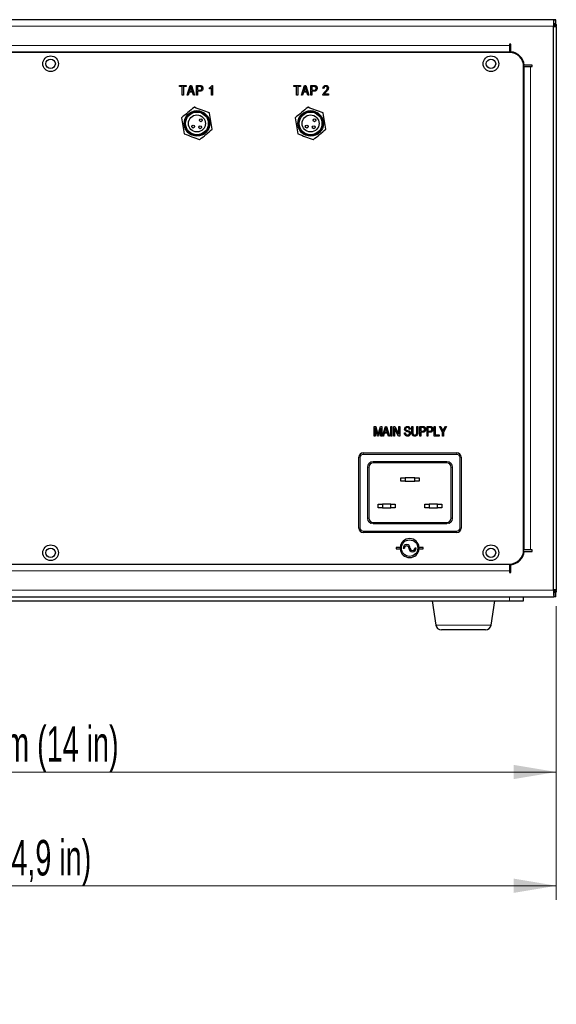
# Model space of a CAD drawing. Header units: millimetres. Extents: x 1 to 419, y 2 to 295.
# Tile 41 of 50: x 198 to 235, y 101 to 170. Entities that reach past the tile are written whole.
import ezdxf

# ---------------------------------------------------------------- set-up
doc = ezdxf.new("R2010")
doc.units = ezdxf.units.MM
doc.styles.add('SLDTEXTSTYLE0', font='TXT', dxfattribs={"width": 0.605})
doc.dimstyles.new('SLDDIMSTYLE0', dxfattribs={"dimtxt": 2.5, "dimasz": 3, "dimexe": 0, "dimexo": 0.0625, "dimtad": 1, "dimlfac": 5, "dimrnd": 1e-09, "dimzin": 12, "dimdsep": 46, "dimtxsty": 'SLDTEXTSTYLE0', "dimsah": 1, "dimcen": 0.09, "dimadec": 0, "dimazin": 3, "dimtfac": 1, "dimtofl": 0, "dimtmove": 0, "dimatfit": 3, "dimfxl": 1, "dimfrac": 2, "dimtolj": 1, "dimtzin": 12, "dimarcsym": 0})
doc.dimstyles.new('SLDDIMSTYLE1', dxfattribs={"dimtxt": 2.5, "dimasz": 3, "dimexe": 0, "dimexo": 0.0625, "dimtad": 1, "dimdec": 0, "dimlfac": 5, "dimrnd": 1e-09, "dimzin": 12, "dimdsep": 46, "dimtxsty": 'SLDTEXTSTYLE0', "dimsah": 1, "dimcen": 0.09, "dimadec": 0, "dimazin": 3, "dimtfac": 1, "dimtofl": 0, "dimtmove": 0, "dimatfit": 3, "dimfxl": 1, "dimfrac": 2, "dimtolj": 1, "dimtzin": 12, "dimarcsym": 0})

# ---------------------------------------------------------------- blocks, each defined once
blk = doc.blocks.new('_D_4')
at = {"color": 7, "linetype": 'Continuous', "lineweight": 18}
for p, q in [((159.865, 157.166), (159.865, 107.934)), ((235.424, 128.604), (235.424, 107.934)), ((159.865, 108.934), (235.424, 108.934))]:
    blk.add_line(p, q, dxfattribs=at)
for points in [[(159.865, 108.934), (162.865, 108.434), (162.865, 109.434)], [(235.424, 108.934), (232.424, 109.434), (232.424, 108.434)]]:
    blk.add_solid(points, dxfattribs=at)
at = {"color": 7, "linetype": 'Continuous', "lineweight": 18, "char_height": 2.5, "attachment_point": 1, "style": 'SLDTEXTSTYLE0'}
for s, insert in [('mm (14,9 in)', (191.332, 112.156)), ('378', (184.665, 112.156))]:
    blk.add_mtext(s, dxfattribs=dict(at, insert=insert))
blk = doc.blocks.new('_D_5')
at = {"color": 7, "linetype": 'Continuous', "lineweight": 18}
for p, q in [((164.224, 128.724), (164.224, 115.936)), ((235.424, 128.604), (235.424, 115.936)), ((164.224, 116.936), (235.424, 116.936))]:
    blk.add_line(p, q, dxfattribs=at)
for points in [[(164.224, 116.936), (167.224, 116.436), (167.224, 117.436)], [(235.424, 116.936), (232.424, 117.436), (232.424, 116.436)]]:
    blk.add_solid(points, dxfattribs=at)
at = {"color": 7, "linetype": 'Continuous', "lineweight": 18, "char_height": 2.5, "attachment_point": 1, "style": 'SLDTEXTSTYLE0'}
for s, insert in [('356', (188.277, 120.159)), ('mm (14 in)', (194.943, 120.159))]:
    blk.add_mtext(s, dxfattribs=dict(at, insert=insert))

msp = doc.modelspace()

# ---------------------------------------------------------------- linework, layer by layer
at = {"color": 7, "linetype": 'Continuous', "lineweight": 25}
for p, q in [((235.2462, 169.8639), (164.712, 169.8639)), ((235.2462, 169.5639), (235.2462, 169.8639)), ((235.3847, 169.8639), (235.2462, 169.8639)), ((235.3847, 169.8639), (235.3857, 169.8639)), ((235.3857, 169.5639), (235.3857, 169.8639)), ((235.2237, 129.7239), (235.2237, 169.4039)), ((235.2237, 169.3839), (235.4237, 169.3839)), ((235.236, 169.5239), (235.4237, 169.5239)), ((235.3847, 169.5639), (235.2462, 169.5639)), ((235.3857, 169.5639), (235.3847, 169.5639)), ((235.4237, 169.5239), (235.4237, 169.4239)), ((235.4237, 169.3839), (235.4237, 169.4239)), ((235.4237, 169.3839), (235.4237, 129.7439)), ((232.2287, 168.1523), (232.1237, 168.1523)), ((232.1237, 168.1523), (232.1237, 168.0473)), ((232.1237, 168.0473), (232.1237, 167.6029)), ((232.2287, 167.6086), (232.2287, 168.1523)), ((232.1237, 167.5639), (167.5237, 167.5639)), ((232.1237, 167.6029), (232.1237, 167.5921)), ((232.1237, 167.5639), (232.1237, 167.5921)), ((233.1237, 132.5639), (233.1237, 166.5639)), ((233.1519, 166.5639), (233.1237, 166.5639)), ((233.1519, 166.5639), (233.1627, 166.5639)), ((233.1627, 166.5639), (233.607, 166.5639)), ((233.712, 166.6689), (233.1684, 166.6689)), ((233.607, 166.5639), (233.712, 166.5639)), ((233.712, 166.5639), (233.712, 166.6689)), ((208.9033, 165.2309), (209.3624, 165.2309)), ((208.9033, 165.1529), (208.9033, 165.2309)), ((209.0939, 165.1529), (208.9033, 165.1529)), ((209.0939, 164.5639), (209.0939, 165.1529)), ((209.1718, 165.1529), (209.1718, 164.5639)), ((209.3624, 165.1529), (209.1718, 165.1529)), ((209.3624, 165.2309), (209.3624, 165.1529)), ((209.4343, 164.5639), (209.656, 165.2309)), ((209.6662, 165.0352), (209.6007, 164.8411)), ((209.656, 165.2309), (209.7407, 165.2309)), ((209.7963, 164.8411), (209.7381, 165.0243)), ((209.7407, 165.2309), (209.9626, 164.5639)), ((210.0952, 165.2309), (210.3177, 165.2309)), ((210.0952, 164.5639), (210.0952, 165.2309)), ((210.3258, 165.1529), (210.1731, 165.1529)), ((210.1731, 165.1529), (210.1731, 164.9104)), ((210.1731, 164.9104), (210.3273, 164.9104)), ((211.0012, 164.9883), (211.0012, 165.0663)), ((211.1485, 164.5639), (211.1485, 165.0923)), ((211.1728, 165.2395), (211.2178, 165.2395)), ((211.2178, 165.2395), (211.2178, 164.5639)), ((216.9497, 165.2309), (217.4087, 165.2309)), ((216.9497, 165.1529), (216.9497, 165.2309)), ((217.1402, 165.1529), (216.9497, 165.1529)), ((217.1402, 164.5639), (217.1402, 165.1529)), ((217.2182, 165.1529), (217.2182, 164.5639)), ((217.4087, 165.1529), (217.2182, 165.1529)), ((217.4087, 165.2309), (217.4087, 165.1529)), ((217.4806, 164.5639), (217.7023, 165.2309)), ((217.7126, 165.0352), (217.6471, 164.8411)), ((217.7023, 165.2309), (217.7871, 165.2309)), ((217.8427, 164.8411), (217.7845, 165.0243)), ((217.7871, 165.2309), (218.009, 164.5639)), ((218.1415, 165.2309), (218.3641, 165.2309)), ((218.1415, 164.5639), (218.1415, 165.2309)), ((218.3722, 165.1529), (218.2195, 165.1529)), ((218.2195, 165.1529), (218.2195, 164.9104)), ((218.2195, 164.9104), (218.3737, 164.9104)), ((219.0649, 165.0317), (218.9956, 165.0403)), ((209.1718, 164.5639), (209.0939, 164.5639)), ((209.516, 164.5639), (209.4343, 164.5639)), ((209.5769, 164.7631), (209.516, 164.5639)), ((209.8203, 164.7631), (209.5769, 164.7631)), ((209.6007, 164.8411), (209.7963, 164.8411)), ((209.8812, 164.5639), (209.8203, 164.7631)), ((209.9626, 164.5639), (209.8812, 164.5639)), ((210.1731, 164.5639), (210.0952, 164.5639)), ((210.1731, 164.8324), (210.1731, 164.5639)), ((210.3244, 164.8324), (210.1731, 164.8324)), ((211.2178, 164.5639), (211.1485, 164.5639)), ((217.2182, 164.5639), (217.1402, 164.5639)), ((217.5624, 164.5639), (217.4806, 164.5639)), ((217.6233, 164.7631), (217.5624, 164.5639)), ((217.8666, 164.7631), (217.6233, 164.7631)), ((217.6471, 164.8411), (217.8427, 164.8411)), ((217.9275, 164.5639), (217.8666, 164.7631)), ((218.009, 164.5639), (217.9275, 164.5639)), ((218.2195, 164.5639), (218.1415, 164.5639)), ((218.2195, 164.8324), (218.2195, 164.5639)), ((218.3708, 164.8324), (218.2195, 164.8324)), ((219.3767, 164.5639), (218.987, 164.5639)), ((219.0909, 164.6419), (219.3767, 164.6419)), ((219.3767, 164.6419), (219.3767, 164.5639)), ((222.6043, 141.2409), (222.7127, 141.2409)), ((222.6043, 140.5739), (222.6043, 141.2409)), ((222.6736, 141.156), (222.6736, 140.5739)), ((222.8324, 140.5739), (222.6736, 141.156)), ((222.7127, 141.2409), (222.8425, 140.7687)), ((222.8425, 140.7687), (222.8685, 140.6699)), ((222.8987, 140.7768), (223.0346, 141.2409)), ((223.0634, 141.1245), (222.9033, 140.5739)), ((223.0346, 141.2409), (223.1327, 141.2409)), ((223.0634, 140.5739), (223.0634, 141.1245)), ((223.1327, 141.2409), (223.1327, 140.5739)), ((223.1847, 140.5739), (223.3977, 141.2409)), ((223.315, 140.7731), (223.2568, 140.5739)), ((223.5481, 140.7731), (223.315, 140.7731)), ((223.4005, 141.0452), (223.3377, 140.8511)), ((223.3377, 140.8511), (223.5252, 140.8511)), ((223.3977, 141.2409), (223.4652, 141.2409)), ((223.4652, 141.2409), (223.6784, 140.5739)), ((223.5252, 140.8511), (223.4694, 141.0343)), ((223.6064, 140.5739), (223.5481, 140.7731)), ((223.7737, 141.2409), (223.843, 141.2409)), ((223.7737, 140.5739), (223.7737, 141.2409)), ((223.843, 141.2409), (223.843, 140.5739)), ((223.9729, 141.2409), (224.0467, 141.2409)), ((223.9729, 140.5739), (223.9729, 141.2409)), ((224.0422, 141.1049), (224.0422, 140.5739)), ((224.3232, 140.5739), (224.0422, 141.1049)), ((224.0467, 141.2409), (224.328, 140.7092)), ((224.328, 141.2409), (224.3973, 141.2409)), ((224.328, 140.7092), (224.328, 141.2409)), ((224.3973, 141.2409), (224.3973, 140.5739)), ((224.7265, 140.7905), (224.7958, 140.7991)), ((225.1423, 141.0503), (225.073, 141.0417)), ((225.2549, 141.2409), (225.3242, 141.2409)), ((225.2549, 140.857), (225.2549, 141.2409)), ((225.3242, 141.2409), (225.3242, 140.8566)), ((225.61, 141.2409), (225.6793, 141.2409)), ((225.61, 140.8566), (225.61, 141.2409)), ((225.6793, 141.2409), (225.6793, 140.857)), ((225.8092, 141.2409), (226.0147, 141.2409)), ((225.8092, 140.5739), (225.8092, 141.2409)), ((226.0223, 141.1629), (225.8785, 141.1629)), ((225.8785, 141.1629), (225.8785, 140.9204)), ((225.8785, 140.9204), (226.0236, 140.9204)), ((225.8785, 140.8424), (225.8785, 140.5739)), ((226.0193, 140.8424), (225.8785, 140.8424)), ((226.3203, 141.2409), (226.5257, 141.2409)), ((226.3203, 140.5739), (226.3203, 141.2409)), ((226.5333, 141.1629), (226.3896, 141.1629)), ((226.3896, 141.1629), (226.3896, 140.9204)), ((226.3896, 140.9204), (226.5347, 140.9204)), ((226.3896, 140.8424), (226.3896, 140.5739)), ((226.5303, 140.8424), (226.3896, 140.8424)), ((226.8313, 141.2409), (226.9006, 141.2409)), ((226.8313, 140.5739), (226.8313, 141.2409)), ((226.9006, 141.2409), (226.9006, 140.6519)), ((226.9006, 140.6519), (227.1778, 140.6519)), ((227.1778, 140.6519), (227.1778, 140.5739)), ((227.2038, 141.2409), (227.2815, 141.2409)), ((227.4117, 140.8565), (227.2038, 141.2409)), ((227.2815, 141.2409), (227.3932, 141.0396)), ((227.4117, 140.5739), (227.4117, 140.8565)), ((227.6889, 141.2409), (227.481, 140.8565)), ((227.481, 140.8565), (227.481, 140.5739)), ((227.5089, 141.0446), (227.6113, 141.2409)), ((227.6113, 141.2409), (227.6889, 141.2409)), ((222.6736, 140.5739), (222.6043, 140.5739)), ((222.9033, 140.5739), (222.8324, 140.5739)), ((223.1327, 140.5739), (223.0634, 140.5739)), ((223.2568, 140.5739), (223.1847, 140.5739)), ((223.6784, 140.5739), (223.6064, 140.5739)), ((223.843, 140.5739), (223.7737, 140.5739)), ((224.0422, 140.5739), (223.9729, 140.5739)), ((224.3973, 140.5739), (224.3232, 140.5739)), ((225.8785, 140.5739), (225.8092, 140.5739)), ((226.3896, 140.5739), (226.3203, 140.5739)), ((227.1778, 140.5739), (226.8313, 140.5739)), ((227.481, 140.5739), (227.4117, 140.5739)), ((221.8277, 139.3839), (228.4197, 139.3839)), ((221.5237, 134.0879), (221.5237, 139.0799)), ((227.7149, 138.6791), (222.5325, 138.6791)), ((228.7237, 139.0799), (228.7237, 134.0879)), ((222.2285, 138.3751), (222.2285, 134.7927)), ((228.0189, 134.7927), (228.0189, 138.3751)), ((224.4887, 137.3967), (224.4887, 137.6396)), ((224.4887, 137.6396), (224.7927, 137.6396)), ((224.7927, 137.3967), (224.4887, 137.3967)), ((224.7927, 137.6396), (224.7927, 137.3967)), ((225.4547, 137.6396), (224.7927, 137.6396)), ((224.7927, 137.3967), (225.4547, 137.3967)), ((225.4547, 137.3967), (225.4547, 137.6396)), ((225.4547, 137.6396), (225.7587, 137.6396)), ((225.7587, 137.3967), (225.4547, 137.3967)), ((225.7587, 137.6396), (225.7587, 137.3967)), ((222.8885, 135.5282), (222.8885, 135.7711)), ((222.8885, 135.7711), (223.1925, 135.7711)), ((223.1925, 135.7711), (223.1925, 135.5282)), ((223.7712, 135.7711), (223.1925, 135.7711)), ((223.7712, 135.5282), (223.7712, 135.7711)), ((223.7712, 135.7711), (224.0752, 135.7711)), ((224.0752, 135.7711), (224.0752, 135.5282)), ((226.1722, 135.5282), (226.1722, 135.7711)), ((226.1722, 135.7711), (226.4762, 135.7711)), ((226.4762, 135.7711), (226.4762, 135.5282)), ((227.0549, 135.7711), (226.4762, 135.7711)), ((227.0549, 135.5282), (227.0549, 135.7711)), ((227.0549, 135.7711), (227.3589, 135.7711)), ((227.3589, 135.7711), (227.3589, 135.5282)), ((223.1925, 135.5282), (222.8885, 135.5282)), ((223.1925, 135.5282), (223.7712, 135.5282)), ((224.0752, 135.5282), (223.7712, 135.5282)), ((226.4762, 135.5282), (226.1722, 135.5282)), ((226.4762, 135.5282), (227.0549, 135.5282)), ((227.3589, 135.5282), (227.0549, 135.5282)), ((222.5325, 134.4887), (227.7149, 134.4887)), ((228.4197, 133.7839), (221.8277, 133.7839)), ((224.4247, 132.7322), (224.1412, 132.7322)), ((224.1412, 132.7322), (224.1412, 132.6408)), ((224.1412, 132.6408), (224.4247, 132.6408)), ((224.6365, 132.6865), (224.7279, 132.6865)), ((225.5509, 132.6865), (225.4594, 132.6865)), ((226.0461, 132.7322), (225.7627, 132.7322)), ((225.7627, 132.6408), (226.0461, 132.6408)), ((226.0461, 132.6408), (226.0461, 132.7322)), ((233.1237, 132.5639), (233.1519, 132.5639)), ((233.1627, 132.5639), (233.1519, 132.5639)), ((233.607, 132.5639), (233.1627, 132.5639)), ((233.1684, 132.4589), (233.712, 132.4589)), ((233.712, 132.5639), (233.607, 132.5639)), ((233.712, 132.4589), (233.712, 132.5639)), ((167.5237, 131.5639), (232.1237, 131.5639)), ((232.1237, 131.5357), (232.1237, 131.5639)), ((232.1237, 131.5357), (232.1237, 131.5249)), ((232.1237, 131.5249), (232.1237, 131.0805)), ((232.1237, 131.0805), (232.1237, 130.9755)), ((232.1237, 130.9755), (232.2287, 130.9755)), ((232.2287, 130.9755), (232.2287, 131.5192)), ((235.4237, 129.7439), (235.2237, 129.7439)), ((235.4237, 129.6039), (235.236, 129.6039)), ((235.2462, 129.5639), (235.2462, 129.2639)), ((235.3847, 129.5639), (235.2462, 129.5639)), ((235.3847, 129.5639), (235.3857, 129.5639)), ((235.3857, 129.2639), (235.3857, 129.5639)), ((235.4237, 129.7039), (235.4237, 129.7439)), ((235.4237, 129.7039), (235.4237, 129.6039)), ((164.712, 129.2639), (235.2462, 129.2639)), ((167.5237, 128.9762), (232.1237, 128.9762)), ((226.6837, 128.9762), (226.9334, 127.278)), ((230.8339, 127.278), (231.0837, 128.9762)), ((232.1237, 128.9762), (233.1237, 128.9762)), ((233.1237, 128.9762), (233.1237, 129.2639)), ((235.3847, 129.2639), (235.2462, 129.2639)), ((235.3857, 129.2639), (235.3847, 129.2639)), ((230.4382, 126.9362), (227.3292, 126.9362))]:
    msp.add_line(p, q, dxfattribs=at)
at = {"color": 8, "linetype": 'Continuous', "lineweight": 18}
for p, q in [((235.3847, 169.5639), (235.3847, 169.8639)), ((235.2237, 169.4039), (164.6837, 169.4039)), ((235.4237, 169.4239), (235.2255, 169.4239)), ((167.5237, 168.0473), (232.1237, 168.0473)), ((167.5237, 167.6029), (232.1237, 167.6029)), ((232.1237, 167.5921), (167.5237, 167.5921)), ((233.1519, 132.5639), (233.1519, 166.5639)), ((233.1627, 166.5639), (233.1627, 132.5639)), ((233.607, 166.5639), (233.607, 132.5639)), ((221.8277, 139.2819), (221.8277, 139.3839)), ((228.4197, 139.2819), (221.8277, 139.2819)), ((228.4197, 139.2819), (228.4197, 139.3839)), ((221.5237, 139.0799), (221.6257, 139.0799)), ((221.6257, 139.0799), (221.6257, 134.0879)), ((222.5325, 138.7811), (227.7149, 138.7811)), ((222.5325, 138.7811), (222.5325, 138.6791)), ((227.7149, 138.7811), (227.7149, 138.6791)), ((228.6217, 134.0879), (228.6217, 139.0799)), ((228.6217, 139.0799), (228.7237, 139.0799)), ((222.1265, 134.7927), (222.1265, 138.3751)), ((222.1265, 138.3751), (222.2285, 138.3751)), ((228.0189, 138.3751), (228.1209, 138.3751)), ((228.1209, 138.3751), (228.1209, 134.7927)), ((222.1265, 134.7927), (222.2285, 134.7927)), ((222.5325, 134.4887), (222.5325, 134.3867)), ((227.7149, 134.3867), (222.5325, 134.3867)), ((227.7149, 134.4887), (227.7149, 134.3867)), ((228.0189, 134.7927), (228.1209, 134.7927)), ((221.5237, 134.0879), (221.6257, 134.0879)), ((221.8277, 133.8859), (228.4197, 133.8859)), ((221.8277, 133.7839), (221.8277, 133.8859)), ((228.4197, 133.7839), (228.4197, 133.8859)), ((228.6217, 134.0879), (228.7237, 134.0879)), ((224.4247, 132.6408), (224.4247, 132.7322)), ((225.7627, 132.7322), (225.7627, 132.6408)), ((167.5237, 131.5357), (232.1237, 131.5357)), ((232.1237, 131.5249), (167.5237, 131.5249)), ((232.1237, 131.0805), (167.5237, 131.0805)), ((164.6837, 129.7239), (235.2237, 129.7239)), ((235.2255, 129.7039), (235.4237, 129.7039)), ((235.3847, 129.2639), (235.3847, 129.5639)), ((232.1237, 128.9762), (232.1237, 129.2639)), ((226.9334, 127.278), (230.8315, 127.278)), ((230.8315, 127.278), (230.8339, 127.278))]:
    msp.add_line(p, q, dxfattribs=at)
at = {"color": 7, "linetype": 'Continuous', "lineweight": 25, "flags": 128}
for points in [[(235.4077, 169.5239), (235.3887, 169.5799), (235.3857, 169.5869)], [(235.3857, 129.5409), (235.3887, 129.5479), (235.4077, 129.6039)]]:
    msp.add_lwpolyline(points, dxfattribs=at)
at = {"color": 7, "linetype": 'Continuous', "lineweight": 25}
for centre, radius in [((199.8237, 166.7639), 0.55), ((199.8237, 166.7639), 0.33), ((230.8237, 166.7639), 0.55), ((230.8237, 166.7639), 0.33), ((210.1237, 162.5639), 0.9), ((210.1237, 162.5639), 0.87), ((210.1237, 162.5639), 0.8), ((210.1237, 162.5639), 0.6), ((210.3942, 162.786), 0.1), ((218.1237, 162.5639), 0.9), ((218.1237, 162.5639), 0.87), ((218.1237, 162.5639), 0.8), ((218.1237, 162.5639), 0.6), ((218.3942, 162.786), 0.1), ((209.8532, 162.3418), 0.1), ((210.3458, 162.2934), 0.1), ((217.8532, 162.3418), 0.1), ((218.3458, 162.2934), 0.1), ((225.0937, 132.6865), 0.5791), ((199.8237, 132.3639), 0.55), ((199.8237, 132.3639), 0.33), ((230.8237, 132.3639), 0.55), ((230.8237, 132.3639), 0.33)]:
    msp.add_circle(centre, radius, dxfattribs=at)
for centre, radius, start, end in [((232.1237, 166.5639), 1, 360, 90), ((232.1237, 166.5639), 1.05, 5.73917, 84.26083), ((210.1237, 162.5639), 1.15, 98.981409, 99.797717), ((218.1237, 162.5639), 1.15, 98.981409, 99.797717), ((210.1237, 162.5639), 1.15, 158.981409, 159.797717), ((210.1237, 162.5639), 1.15, 38.981409, 39.797717), ((218.1237, 162.5639), 1.15, 158.981409, 159.797717), ((218.1237, 162.5639), 1.15, 38.981409, 39.797717), ((210.1237, 162.5639), 1.15, 338.981409, 339.797717), ((218.1237, 162.5639), 1.15, 338.981409, 339.797717), ((210.1237, 162.5639), 1.15, 218.981409, 219.797717), ((210.1237, 162.5639), 1.15, 278.981409, 279.797717), ((218.1237, 162.5639), 1.15, 218.981409, 219.797717), ((218.1237, 162.5639), 1.15, 278.981409, 279.797717), ((221.8277, 139.0799), 0.304, 90, 180), ((228.4197, 139.0799), 0.304, 0, 90), ((222.5325, 138.3751), 0.304, 90, 180), ((227.7149, 138.3751), 0.304, 0, 90), ((222.5325, 134.7927), 0.304, 180, 270), ((227.7149, 134.7927), 0.304, 270, 0), ((221.8277, 134.0879), 0.304, 180, 270), ((228.4197, 134.0879), 0.304, 270, 0), ((225.0937, 132.6865), 0.6706, 3.909564, 176.090436), ((225.0937, 132.6865), 0.6706, 183.909564, 356.090436), ((224.8879, 132.6865), 0.2515, 0, 180), ((224.8879, 132.6865), 0.16, 0, 180), ((225.2994, 132.6865), 0.2515, 180, 0), ((225.2994, 132.6865), 0.16, 180, 0), ((232.1237, 132.5639), 1, 270, 0), ((232.1237, 132.5639), 1.05, 275.73917, 354.26083), ((227.3292, 127.3362), 0.4, 188.365886, 270), ((230.4382, 127.3362), 0.4, 270, 351.634114)]:
    msp.add_arc(centre, radius, start, end, dxfattribs=at)
at = {"color": 8, "linetype": 'Continuous', "lineweight": 18}
for centre, radius, start, end in [((221.8277, 139.0799), 0.202, 90, 180), ((228.4197, 139.0799), 0.202, 0, 90), ((222.5325, 138.3751), 0.406, 90, 180), ((227.7149, 138.3751), 0.406, 0, 90), ((222.5325, 134.7927), 0.406, 180, 270), ((227.7149, 134.7927), 0.406, 270, 0), ((221.8277, 134.0879), 0.202, 180, 270), ((228.4197, 134.0879), 0.202, 270, 0)]:
    msp.add_arc(centre, radius, start, end, dxfattribs=at)
at = {"color": 7, "linetype": 'Continuous', "lineweight": 25}
for points in [[(235.2462, 169.8639), (235.2443, 169.857), (235.2405, 169.8432), (235.2349, 169.7368), (235.2293, 169.5847), (235.2256, 169.4642), (235.2237, 169.4039)], [(209.928, 163.6971), (209.7817, 163.577), (209.4891, 163.3368), (209.1965, 163.0965), (209.0502, 162.9764)], [(217.928, 163.6971), (217.7817, 163.577), (217.4891, 163.3368), (217.1965, 163.0965), (217.0502, 162.9764)], [(210.3194, 161.4307), (210.4657, 161.5508), (210.7583, 161.7911), (211.0509, 162.0313), (211.1972, 162.1514)], [(218.3194, 161.4307), (218.4657, 161.5508), (218.7583, 161.7911), (219.0509, 162.0313), (219.1972, 162.1514)], [(235.2237, 129.7239), (235.2256, 129.6636), (235.2293, 129.5431), (235.2349, 129.391), (235.2405, 129.2846), (235.2443, 129.2708), (235.2462, 129.2639)]]:
    msp.add_open_spline(points, degree=3, dxfattribs=at)
for points, knots in [([(209.6985, 165.1614), (209.6937, 165.1375), (209.6852, 165.0949), (209.672, 165.0534), (209.6662, 165.0352)], [0, 0, 0, 0, 0.5599751, 1, 1, 1, 1]), ([(209.7381, 165.0243), (209.7301, 165.0497), (209.7157, 165.0951), (209.7037, 165.1412), (209.6985, 165.1614)], [0, 0, 0, 0, 0.5600151, 1, 1, 1, 1]), ([(210.3177, 165.2309), (210.3396, 165.2308), (210.3788, 165.2307), (210.4169, 165.2219), (210.4337, 165.218)], [0, 0, 0, 0, 0.56037216, 1, 1, 1, 1]), ([(210.5456, 165.0376), (210.5429, 165.0053), (210.5375, 164.9409), (210.4806, 164.8635), (210.4003, 164.8353), (210.3498, 164.8334), (210.3244, 164.8324)], [0, 0, 0, 0, 0.2802901, 0.5585092, 0.7787637, 1, 1, 1, 1]), ([(210.4676, 165.034), (210.4658, 165.054), (210.462, 165.0938), (210.425, 165.1423), (210.3727, 165.1522), (210.3415, 165.1527), (210.3258, 165.1529)], [0, 0, 0, 0, 0.2802247, 0.5584801, 0.778436, 1, 1, 1, 1]), ([(210.3273, 164.9104), (210.3474, 164.9112), (210.3873, 164.9127), (210.4401, 164.9391), (210.4651, 164.9866), (210.4668, 165.0182), (210.4676, 165.034)], [0, 0, 0, 0, 0.28125762, 0.55956328, 0.77911216, 1, 1, 1, 1]), ([(210.4337, 165.218), (210.4529, 165.2088), (210.4914, 165.1903), (210.537, 165.1259), (210.5423, 165.0711), (210.5456, 165.0376)], [0, 0, 0, 0, 0.2800207, 0.560476, 1, 1, 1, 1]), ([(211.0012, 165.0663), (211.0408, 165.0915), (211.1114, 165.1364), (211.1541, 165.2081), (211.1728, 165.2395)], [0, 0, 0, 0, 0.5602902, 1, 1, 1, 1]), ([(211.1485, 165.0923), (211.1236, 165.0691), (211.0792, 165.0277), (211.025, 165.0004), (211.0012, 164.9883)], [0, 0, 0, 0, 0.55974718, 1, 1, 1, 1]), ([(217.7448, 165.1614), (217.7401, 165.1375), (217.7316, 165.0949), (217.7184, 165.0534), (217.7126, 165.0352)], [0, 0, 0, 0, 0.5599751, 1, 1, 1, 1]), ([(217.7845, 165.0243), (217.7764, 165.0497), (217.762, 165.0951), (217.7501, 165.1412), (217.7448, 165.1614)], [0, 0, 0, 0, 0.5600151, 1, 1, 1, 1]), ([(218.3641, 165.2309), (218.386, 165.2308), (218.4252, 165.2307), (218.4633, 165.2219), (218.48, 165.218)], [0, 0, 0, 0, 0.5603722, 1, 1, 1, 1]), ([(218.592, 165.0376), (218.5893, 165.0053), (218.5839, 164.9409), (218.527, 164.8635), (218.4467, 164.8353), (218.3962, 164.8334), (218.3708, 164.8324)], [0, 0, 0, 0, 0.2802901, 0.55850917, 0.77876371, 1, 1, 1, 1]), ([(218.514, 165.034), (218.5121, 165.054), (218.5084, 165.0938), (218.4714, 165.1423), (218.4191, 165.1522), (218.3879, 165.1527), (218.3722, 165.1529)], [0, 0, 0, 0, 0.2802247, 0.5584801, 0.778436, 1, 1, 1, 1]), ([(218.3737, 164.9104), (218.3937, 164.9112), (218.4337, 164.9127), (218.4864, 164.9391), (218.5114, 164.9866), (218.5131, 165.0182), (218.514, 165.034)], [0, 0, 0, 0, 0.2812576, 0.5595633, 0.7791122, 1, 1, 1, 1]), ([(218.48, 165.218), (218.4993, 165.2088), (218.5378, 165.1903), (218.5834, 165.1259), (218.5887, 165.0711), (218.592, 165.0376)], [0, 0, 0, 0, 0.2800207, 0.560476, 1, 1, 1, 1]), ([(218.9956, 165.0403), (218.9995, 165.0694), (219.0074, 165.1273), (219.0545, 165.1975), (219.122, 165.2348), (219.1679, 165.238), (219.1909, 165.2395)], [0, 0, 0, 0, 0.2807066, 0.559554, 0.7794768, 1, 1, 1, 1]), ([(219.1883, 165.1702), (219.1687, 165.1681), (219.1294, 165.1637), (219.0865, 165.1251), (219.0672, 165.0778), (219.0657, 165.0471), (219.0649, 165.0317)], [0, 0, 0, 0, 0.2795047, 0.5585093, 0.7788977, 1, 1, 1, 1]), ([(219.1402, 164.8114), (219.1816, 164.8497), (219.2393, 164.9029), (219.297, 164.9878), (219.304, 165.032), (219.3074, 165.054)], [0, 0, 0, 0, 0.560902, 0.7809597, 1, 1, 1, 1]), ([(219.3074, 165.054), (219.3057, 165.0715), (219.3022, 165.1066), (219.2692, 165.145), (219.2295, 165.1671), (219.2021, 165.1692), (219.1883, 165.1702)], [0, 0, 0, 0, 0.27977615, 0.55911187, 0.77938485, 1, 1, 1, 1]), ([(219.1909, 165.2395), (219.2189, 165.2375), (219.2748, 165.2335), (219.3366, 165.1813), (219.3709, 165.1179), (219.3748, 165.0744), (219.3767, 165.0526)], [0, 0, 0, 0, 0.2802111, 0.55878, 0.7794124, 1, 1, 1, 1]), ([(219.3767, 165.0526), (219.3727, 165.0209), (219.3646, 164.9574), (219.296, 164.8641), (219.239, 164.8066), (219.2042, 164.7714)], [0, 0, 0, 0, 0.2788507, 0.5588658, 1, 1, 1, 1]), ([(218.987, 164.5639), (218.9912, 164.5916), (218.9996, 164.6473), (219.057, 164.7314), (219.1086, 164.7811), (219.1402, 164.8114)], [0, 0, 0, 0, 0.27867799, 0.55889063, 1, 1, 1, 1]), ([(219.2042, 164.7714), (219.1902, 164.7577), (219.1671, 164.7351), (219.1354, 164.7033), (219.11, 164.6748), (219.0973, 164.6528), (219.0909, 164.6419)], [0, 0, 0, 0, 0.3400446, 0.5600725, 0.7800684, 1, 1, 1, 1]), ([(211.0072, 163.3), (210.8317, 163.366), (210.4774, 163.4993), (210.123, 163.6325), (209.9441, 163.6998)], [0, 0, 0, 0, 0.49534138, 1, 1, 1, 1]), ([(219.0072, 163.3), (218.8317, 163.366), (218.4774, 163.4993), (218.123, 163.6325), (217.9441, 163.6998)], [0, 0, 0, 0, 0.4953414, 1, 1, 1, 1]), ([(209.0444, 162.961), (209.075, 162.776), (209.1368, 162.4025), (209.1986, 162.029), (209.2297, 161.8405)], [0, 0, 0, 0, 0.4953414, 1, 1, 1, 1]), ([(211.2029, 162.1668), (211.1723, 162.3518), (211.1106, 162.7253), (211.0488, 163.0988), (211.0176, 163.2873)], [0, 0, 0, 0, 0.4953414, 1, 1, 1, 1]), ([(217.0444, 162.961), (217.075, 162.776), (217.1368, 162.4025), (217.1986, 162.029), (217.2297, 161.8405)], [0, 0, 0, 0, 0.4953414, 1, 1, 1, 1]), ([(219.2029, 162.1668), (219.1723, 162.3518), (219.1106, 162.7253), (219.0488, 163.0988), (219.0176, 163.2873)], [0, 0, 0, 0, 0.4953414, 1, 1, 1, 1]), ([(209.2401, 161.8278), (209.4156, 161.7618), (209.77, 161.6285), (210.1244, 161.4953), (210.3032, 161.428)], [0, 0, 0, 0, 0.4953414, 1, 1, 1, 1]), ([(217.2401, 161.8278), (217.4156, 161.7618), (217.77, 161.6285), (218.1244, 161.4953), (218.3032, 161.428)], [0, 0, 0, 0, 0.4953414, 1, 1, 1, 1]), ([(222.8685, 140.6699), (222.874, 140.6899), (222.8838, 140.7256), (222.8941, 140.7611), (222.8987, 140.7768)], [0, 0, 0, 0, 0.5599947, 1, 1, 1, 1]), ([(223.4315, 141.1714), (223.4269, 141.1476), (223.4187, 141.105), (223.4061, 141.0634), (223.4005, 141.0452)], [0, 0, 0, 0, 0.5599894, 1, 1, 1, 1]), ([(223.4694, 141.0343), (223.4617, 141.0598), (223.448, 141.1052), (223.4366, 141.1512), (223.4315, 141.1714)], [0, 0, 0, 0, 0.5600122, 1, 1, 1, 1]), ([(224.9495, 140.5652), (224.916, 140.5681), (224.849, 140.5738), (224.7723, 140.634), (224.7331, 140.7119), (224.7287, 140.7642), (224.7265, 140.7905)], [0, 0, 0, 0, 0.2800628, 0.5589268, 0.7791755, 1, 1, 1, 1]), ([(224.7438, 141.0668), (224.7467, 141.095), (224.7524, 141.1512), (224.8054, 141.2137), (224.8712, 141.2456), (224.9153, 141.2482), (224.9374, 141.2495)], [0, 0, 0, 0, 0.27969664, 0.5588536, 0.7791302, 1, 1, 1, 1]), ([(224.9237, 140.8836), (224.8984, 140.8907), (224.848, 140.9049), (224.7849, 140.9451), (224.7489, 141.0048), (224.7455, 141.0461), (224.7438, 141.0668)], [0, 0, 0, 0, 0.2811422, 0.5600561, 0.7798619, 1, 1, 1, 1]), ([(224.7958, 140.7991), (224.7988, 140.7758), (224.8049, 140.7293), (224.8463, 140.6757), (224.9005, 140.6475), (224.9372, 140.6446), (224.9555, 140.6432)], [0, 0, 0, 0, 0.2807431, 0.5591429, 0.7794096, 1, 1, 1, 1]), ([(224.9397, 141.1716), (224.9221, 141.1707), (224.8872, 141.1689), (224.843, 141.1448), (224.8168, 141.1064), (224.8144, 141.079), (224.8131, 141.0652)], [0, 0, 0, 0, 0.2809288, 0.5599766, 0.7797524, 1, 1, 1, 1]), ([(224.8131, 141.0652), (224.8137, 141.0514), (224.8148, 141.0267), (224.8288, 141.0064), (224.8349, 140.9975)], [0, 0, 0, 0, 0.5603736, 1, 1, 1, 1]), ([(224.8349, 140.9975), (224.8533, 140.9862), (224.8864, 140.9658), (224.9242, 140.957), (224.9409, 140.9531)], [0, 0, 0, 0, 0.55786597, 1, 1, 1, 1]), ([(225.0903, 140.7574), (225.0897, 140.767), (225.0886, 140.7861), (225.0768, 140.8128), (225.0574, 140.8343), (225.0076, 140.8632), (224.961, 140.8745), (224.9237, 140.8836)], [0, 0, 0, 0, 0.1249721, 0.24981518, 0.37459751, 0.49957172, 1, 1, 1, 1]), ([(224.9374, 141.2495), (224.9675, 141.247), (225.0277, 141.2421), (225.0986, 141.1906), (225.1356, 141.121), (225.14, 141.0739), (225.1423, 141.0503)], [0, 0, 0, 0, 0.2801553, 0.5590638, 0.7792847, 1, 1, 1, 1]), ([(225.073, 141.0417), (225.0704, 141.0612), (225.0653, 141.1001), (225.0326, 141.147), (224.9858, 141.1691), (224.9551, 141.1707), (224.9397, 141.1716)], [0, 0, 0, 0, 0.2807568, 0.5592998, 0.7792108, 1, 1, 1, 1]), ([(224.9409, 140.9531), (224.9629, 140.9479), (225.0021, 140.9386), (225.0401, 140.9248), (225.0567, 140.9188)], [0, 0, 0, 0, 0.5601301, 1, 1, 1, 1]), ([(225.1596, 140.7595), (225.1559, 140.7294), (225.1486, 140.6693), (225.092, 140.602), (225.0205, 140.5692), (224.9732, 140.5666), (224.9495, 140.5652)], [0, 0, 0, 0, 0.2795457, 0.558773, 0.7790389, 1, 1, 1, 1]), ([(224.9555, 140.6432), (224.9742, 140.6443), (225.0114, 140.6464), (225.0581, 140.6728), (225.0864, 140.7134), (225.089, 140.7427), (225.0903, 140.7574)], [0, 0, 0, 0, 0.2808504, 0.5599587, 0.7797674, 1, 1, 1, 1]), ([(225.0567, 140.9188), (225.0734, 140.9099), (225.1067, 140.8922), (225.1508, 140.8381), (225.1562, 140.7893), (225.1596, 140.7595)], [0, 0, 0, 0, 0.2809661, 0.5614008, 1, 1, 1, 1]), ([(225.468, 140.5652), (225.433, 140.5681), (225.3804, 140.5724), (225.3213, 140.6111), (225.2579, 140.6954), (225.2562, 140.7852), (225.2549, 140.857)], [0, 0, 0, 0, 0.2500022, 0.3754713, 0.5009046, 1, 1, 1, 1]), ([(225.3242, 140.8566), (225.3234, 140.8063), (225.3225, 140.7434), (225.362, 140.6809), (225.401, 140.6498), (225.4381, 140.6458), (225.4628, 140.6432)], [0, 0, 0, 0, 0.49991059, 0.62540482, 0.75080849, 1, 1, 1, 1]), ([(225.4628, 140.6432), (225.4881, 140.645), (225.5261, 140.6478), (225.569, 140.6761), (225.6102, 140.7406), (225.6101, 140.8051), (225.61, 140.8566)], [0, 0, 0, 0, 0.249752, 0.3749364, 0.5000937, 1, 1, 1, 1]), ([(225.6793, 140.857), (225.678, 140.7856), (225.6764, 140.6961), (225.6123, 140.6137), (225.5551, 140.5733), (225.5028, 140.5685), (225.468, 140.5652)], [0, 0, 0, 0, 0.4989822, 0.6245812, 0.7501367, 1, 1, 1, 1]), ([(226.0147, 141.2409), (226.035, 141.2408), (226.0711, 141.2407), (226.1062, 141.2319), (226.1216, 141.228)], [0, 0, 0, 0, 0.5604295, 1, 1, 1, 1]), ([(226.225, 141.0476), (226.2227, 141.0165), (226.2181, 140.9546), (226.1688, 140.8768), (226.0925, 140.8454), (226.0437, 140.8434), (226.0193, 140.8424)], [0, 0, 0, 0, 0.2805106, 0.5590336, 0.7789189, 1, 1, 1, 1]), ([(226.1557, 141.044), (226.1541, 141.0633), (226.1508, 141.1017), (226.1181, 141.1506), (226.0676, 141.1623), (226.0374, 141.1627), (226.0223, 141.1629)], [0, 0, 0, 0, 0.2804792, 0.5591149, 0.7785021, 1, 1, 1, 1]), ([(226.0236, 140.9204), (226.0431, 140.9212), (226.0818, 140.9228), (226.1317, 140.9513), (226.1534, 140.9982), (226.1549, 141.0287), (226.1557, 141.044)], [0, 0, 0, 0, 0.281153, 0.559073, 0.7789444, 1, 1, 1, 1]), ([(226.1216, 141.228), (226.14, 141.2183), (226.1769, 141.1988), (226.2176, 141.1335), (226.2222, 141.0802), (226.225, 141.0476)], [0, 0, 0, 0, 0.2795843, 0.5600322, 1, 1, 1, 1]), ([(226.5257, 141.2409), (226.546, 141.2408), (226.5822, 141.2407), (226.6173, 141.2319), (226.6327, 141.228)], [0, 0, 0, 0, 0.5604295, 1, 1, 1, 1]), ([(226.7361, 141.0476), (226.7338, 141.0165), (226.7292, 140.9546), (226.6799, 140.8768), (226.6035, 140.8454), (226.5548, 140.8434), (226.5303, 140.8424)], [0, 0, 0, 0, 0.2805106, 0.5590336, 0.7789189, 1, 1, 1, 1]), ([(226.6668, 141.044), (226.6651, 141.0633), (226.6619, 141.1017), (226.6291, 141.1506), (226.5787, 141.1623), (226.5485, 141.1627), (226.5333, 141.1629)], [0, 0, 0, 0, 0.2804792, 0.5591149, 0.7785021, 1, 1, 1, 1]), ([(226.5347, 140.9204), (226.5542, 140.9212), (226.5929, 140.9228), (226.6427, 140.9513), (226.6644, 140.9982), (226.666, 141.0287), (226.6668, 141.044)], [0, 0, 0, 0, 0.281153, 0.559073, 0.7789444, 1, 1, 1, 1]), ([(226.6327, 141.228), (226.6511, 141.2183), (226.688, 141.1988), (226.7286, 141.1335), (226.7333, 141.0802), (226.7361, 141.0476)], [0, 0, 0, 0, 0.2795843, 0.5600322, 1, 1, 1, 1]), ([(227.3932, 141.0396), (227.4046, 141.0188), (227.4249, 140.9817), (227.4433, 140.9435), (227.4514, 140.9267)], [0, 0, 0, 0, 0.5600003, 1, 1, 1, 1]), ([(227.4514, 140.9267), (227.4616, 140.949), (227.4799, 140.9887), (227.5, 141.0275), (227.5089, 141.0446)], [0, 0, 0, 0, 0.55998427, 1, 1, 1, 1])]:
    msp.add_open_spline(points, degree=3, knots=knots, dxfattribs=at)

# ---------------------------------------------------------------- dimensions: what is measured, and where the dimension line sits
at = {"color": 7, "linetype": 'Continuous', "lineweight": 18}
for base, p1, text, dimstyle, picture, middle in [((235.4237, 108.9338), (159.8648, 158.1659), '<> mm (14,9 in)', 'SLDDIMSTYLE1', '_D_4', (197.6442, 108.9338)), ((235.4237, 116.9362), (164.2237, 129.7239), '<> mm (14 in)', 'SLDDIMSTYLE0', '_D_5', (199.8237, 116.9362))]:
    dim = msp.add_linear_dim(base=base, p1=p1, p2=(235.4237, 129.6039), text=text, dimstyle=dimstyle, dxfattribs=at)
    dim.commit()
    dim.dimension.update_dxf_attribs({"geometry": picture, "text_midpoint": middle, "dimtype": 160})

doc.saveas('drawing.dxf')
